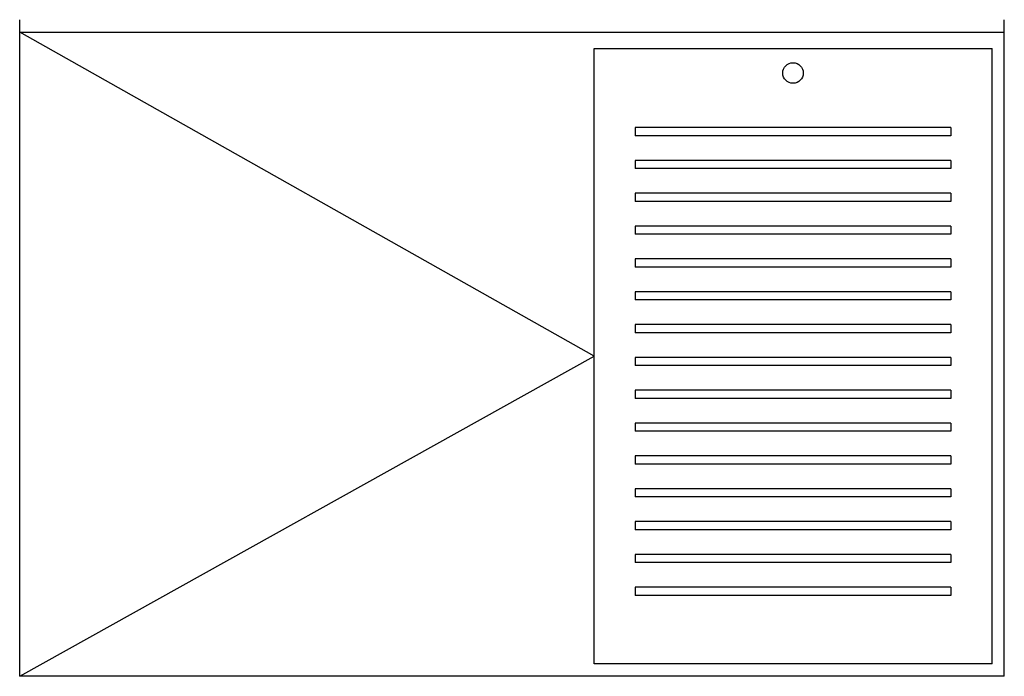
# Model space of a CAD drawing. Extents: x -0.6 to 0.6, y -0.8 to 0.
import ezdxf

# ---------------------------------------------------------------- set-up
doc = ezdxf.new("R2010")
doc.units = 0
doc.header["$MEASUREMENT"] = 0
doc.layers.add('LPS', color=1, linetype='CONTINUOUS')

msp = doc.modelspace()

# ---------------------------------------------------------------- linework, layer by layer
at = {"layer": 'LPS'}
for p, q in [((0.6, -0.8), (0.6, 0)), ((-0.6, -0.8), (-0.6, 0)), ((0.1, -0.41), (-0.6, -0.015)), ((-0.6, -0.015), (0.6, -0.015)), ((0.1, -0.035), (0.585, -0.035)), ((0.1, -0.785), (0.1, -0.035)), ((0.585, -0.785), (0.585, -0.035)), ((0.535, -0.1314), (0.15, -0.1314)), ((0.15, -0.1314), (0.15, -0.1414)), ((0.535, -0.1314), (0.535, -0.1414)), ((0.535, -0.1414), (0.15, -0.1414)), ((0.535, -0.1714), (0.15, -0.1714)), ((0.15, -0.1714), (0.15, -0.1814)), ((0.535, -0.1714), (0.535, -0.1814)), ((0.535, -0.1814), (0.15, -0.1814)), ((0.535, -0.2114), (0.15, -0.2114)), ((0.15, -0.2114), (0.15, -0.2214)), ((0.535, -0.2114), (0.535, -0.2214)), ((0.535, -0.2214), (0.15, -0.2214)), ((0.535, -0.2514), (0.15, -0.2514)), ((0.15, -0.2514), (0.15, -0.2614)), ((0.535, -0.2514), (0.535, -0.2614)), ((0.535, -0.2614), (0.15, -0.2614)), ((0.535, -0.2914), (0.15, -0.2914)), ((0.15, -0.2914), (0.15, -0.3014)), ((0.535, -0.2914), (0.535, -0.3014)), ((0.535, -0.3014), (0.15, -0.3014)), ((0.15, -0.3314), (0.15, -0.3414)), ((0.535, -0.3314), (0.15, -0.3314)), ((0.535, -0.3314), (0.535, -0.3414)), ((0.535, -0.3414), (0.15, -0.3414)), ((0.15, -0.3714), (0.15, -0.3814)), ((0.535, -0.3714), (0.15, -0.3714)), ((0.535, -0.3714), (0.535, -0.3814)), ((0.535, -0.3814), (0.15, -0.3814)), ((-0.6, -0.8), (0.1, -0.41)), ((0.15, -0.4114), (0.15, -0.4214)), ((0.535, -0.4114), (0.15, -0.4114)), ((0.535, -0.4114), (0.535, -0.4214)), ((0.535, -0.4214), (0.15, -0.4214)), ((0.15, -0.4514), (0.15, -0.4614)), ((0.535, -0.4514), (0.15, -0.4514)), ((0.535, -0.4514), (0.535, -0.4614)), ((0.535, -0.4614), (0.15, -0.4614)), ((0.15, -0.4914), (0.15, -0.5014)), ((0.535, -0.4914), (0.15, -0.4914)), ((0.535, -0.4914), (0.535, -0.5014)), ((0.535, -0.5014), (0.15, -0.5014)), ((0.15, -0.5314), (0.15, -0.5414)), ((0.535, -0.5314), (0.15, -0.5314)), ((0.535, -0.5314), (0.535, -0.5414)), ((0.535, -0.5414), (0.15, -0.5414)), ((0.15, -0.5714), (0.15, -0.5814)), ((0.535, -0.5714), (0.15, -0.5714)), ((0.535, -0.5714), (0.535, -0.5814)), ((0.535, -0.5814), (0.15, -0.5814)), ((0.15, -0.6114), (0.15, -0.6214)), ((0.535, -0.6114), (0.15, -0.6114)), ((0.535, -0.6114), (0.535, -0.6214)), ((0.535, -0.6214), (0.15, -0.6214)), ((0.15, -0.6514), (0.15, -0.6614)), ((0.535, -0.6514), (0.15, -0.6514)), ((0.535, -0.6514), (0.535, -0.6614)), ((0.535, -0.6614), (0.15, -0.6614)), ((0.535, -0.6914), (0.15, -0.6914)), ((0.15, -0.6914), (0.15, -0.7014)), ((0.535, -0.6914), (0.535, -0.7014)), ((0.535, -0.7014), (0.15, -0.7014)), ((0.585, -0.785), (0.1, -0.785)), ((0.6, -0.8), (-0.6, -0.8))]:
    msp.add_line(p, q, dxfattribs=at)
msp.add_circle((0.3425, -0.065), 0.0125, dxfattribs=at)

doc.saveas('drawing.dxf')
